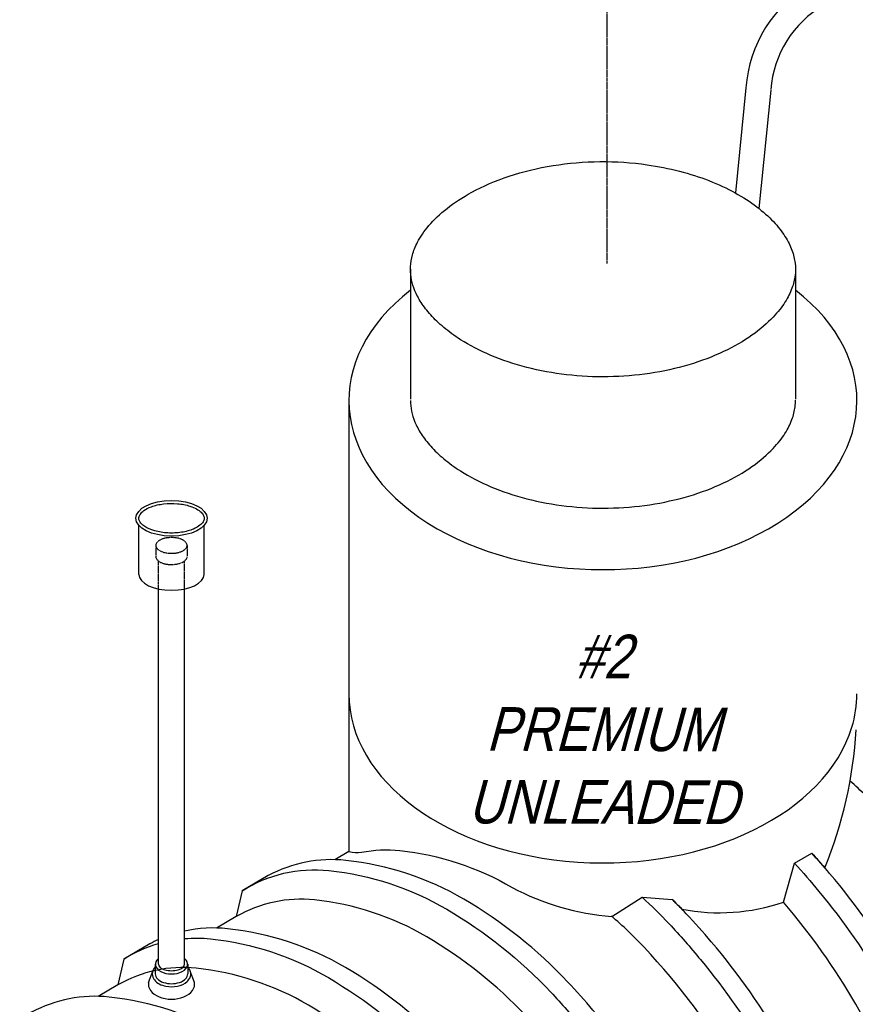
# Model space of a CAD drawing. Extents: x -15981 to -11679, y 2285 to 5601.
# Tile 87 of 103: x -14054 to -13825, y 3290 to 3560. Entities that reach past the tile are written whole.
import ezdxf

# ---------------------------------------------------------------- set-up
doc = ezdxf.new("R2010")
doc.units = 0
doc.header["$MEASUREMENT"] = 0
doc.linetypes.add('CENTER1', pattern=[0.6625, 0.5, -0.075, 0.0125, -0.075])
doc.linetypes.add('HIDDEN5', pattern=[0.05, 0.025, -0.025])
for name, color, linetype in [('CENTERLINE', 3, 'CENTER1'), ('PIPING-PRODUCT-PREMIUM', 5, 'CONTINUOUS'), ('RISERS', 3, 'CONTINUOUS'), ('SUMP', 3, 'CONTINUOUS'), ('TANK', 2, 'CONTINUOUS'), ('TEXT', 3, 'CONTINUOUS')]:
    doc.layers.add(name, color=color, linetype=linetype)
doc.styles.add('ISO1', font='SIMPFRAC.shx', dxfattribs={"width": 0.85, "oblique": 15})

msp = doc.modelspace()

# ---------------------------------------------------------------- linework, layer by layer
at = {"layer": 'CENTERLINE', "color": 3, "linetype": 'CENTER1'}
msp.add_line((-13892.9, 3493.38), (-13892.9, 3679.77), dxfattribs=at)
at = {"layer": 'PIPING-PRODUCT-PREMIUM'}
for p, q in [((-13854.71, 3541.7, 0), (-13857.61, 3512.79, 0)), ((-13847.88, 3541.01, 0), (-13851.13, 3508.53, 0))]:
    msp.add_line(p, q, dxfattribs=at)
for radius in [36, 29.13]:
    msp.add_arc((-13818.8, 3539.14, 0), radius, 120, 175.9271, dxfattribs=at)
at = {"layer": 'RISERS', "linetype": 'Continuous'}
for p, q in [((-14021.67, 3407.9, 0), (-14021.67, 3421.4, 0)), ((-14003.71, 3407.9, 0), (-14003.71, 3421.4, 0)), ((-14016.29, 3300.75, 0), (-14016.29, 3403.9, 0)), ((-14009.09, 3300.77, 0), (-14009.09, 3403.9, 0)), ((-14017.14, 3300.75, 0), (-14017.14, 3298.06, 0)), ((-14008.24, 3300.75, 0), (-14008.24, 3298.07, 0)), ((-14018.99, 3295.75, 0), (-14017.86, 3298.86, 0)), ((-14006.39, 3295.75, 0), (-14007.52, 3298.86, 0))]:
    msp.add_line(p, q, dxfattribs=at)
at = {"layer": 'RISERS', "color": 7, "linetype": 'HIDDEN5'}
for p, q in [((-14017.02, 3415.86, 0), (-14017.01, 3412.79, 0)), ((-14008.38, 3415.88, 0), (-14008.37, 3412.81, 0)), ((-14016.29, 3403.9, 0), (-14016.29, 3411.66, 0)), ((-14009.09, 3403.85, 0), (-14009.09, 3411.63, 0))]:
    msp.add_line(p, q, dxfattribs=at)
at = {"layer": 'RISERS', "color": 7, "linetype": 'HIDDEN5', "elevation": 0}
msp.add_lwpolyline([(-14012.71, 3418.03, 0.05), (-14014.45, 3417.87, 0.06), (-14015.76, 3417.4, 0.1), (-14016.75, 3416.6, 0.17), (-14017.02, 3415.86, 0.17), (-14016.75, 3415.14, 0.1), (-14015.76, 3414.35, 0.06), (-14014.44, 3413.89, 0.05), (-14012.7, 3413.71, 0.05), (-14010.95, 3413.9, 0.06), (-14009.64, 3414.37, 0.1), (-14008.65, 3415.16, 0.17), (-14008.38, 3415.88, 0.17), (-14008.65, 3416.62, 0.1), (-14009.64, 3417.41, 0.06), (-14010.96, 3417.88, 0.05)], format="xyb", close=True, dxfattribs=at)
msp.add_lwpolyline([(-14017.01, 3412.79, 0.17), (-14016.74, 3412.07, 0.1), (-14015.75, 3411.26, 0.06), (-14014.43, 3410.81, 0.05), (-14012.69, 3410.64, 0.05), (-14010.94, 3410.82, 0.06), (-14009.63, 3411.27, 0.1), (-14008.64, 3412.09, 0.17), (-14008.37, 3412.81, 0.17)], format="xyb", dxfattribs=at)
at = {"layer": 'RISERS'}
msp.add_ellipse((-14012.69, 3423.35, 0), major_axis=(-9.79, 0), ratio=0.499687, dxfattribs=at)
msp.add_ellipse((-14012.69, 3407.9, 0), major_axis=(8.98, 0), ratio=0.485856, start_param=3.141593, end_param=6.283185, dxfattribs=at)
at = {"layer": 'RISERS', "linetype": 'Continuous'}
for centre, major_axis, ratio, start_param, end_param in [((-14012.69, 3300.75, 0), (-4.45, 0), 0.60524, 5.655829, 10.052134), ((-14012.69, 3300.75, 0), (-3.6, 0), 0.49764, 0, 3.141593), ((-14012.69, 3298.07, 0), (-4.45, 0), 0.60524, 6.283185, 9.424778), ((-14012.69, 3295.21, 0), (6.36, 0), 0.643466, 3.008833, 6.415247)]:
    msp.add_ellipse(centre, major_axis=major_axis, ratio=ratio, start_param=start_param, end_param=end_param, dxfattribs=at)
at = {"layer": 'RISERS'}
msp.add_open_spline([(-14021.67, 3423.35, 0), (-14021.67, 3423.12, 0), (-14021.62, 3422.88, 0), (-14021.4, 3422.38, 0), (-14021.22, 3422.11, 0), (-14020.73, 3421.59, 0), (-14020.41, 3421.32, 0), (-14019.32, 3420.6, 0), (-14018.37, 3420.18, 0), (-14016.19, 3419.57, 0), (-14014.96, 3419.37, 0), (-14012.44, 3419.24, 0), (-14011.14, 3419.3, 0), (-14008.73, 3419.67, 0), (-14007.6, 3419.98, 0), (-14005.95, 3420.68, 0), (-14005.34, 3421.04, 0), (-14004.49, 3421.72, 0), (-14004.21, 3422.04, 0), (-14003.83, 3422.66, 0), (-14003.74, 3422.95, 0), (-14003.7, 3423.51, 0), (-14003.75, 3423.79, 0), (-14004.01, 3424.39, 0), (-14004.24, 3424.7, 0), (-14004.89, 3425.33, 0), (-14005.31, 3425.64, 0), (-14006.34, 3426.21, 0), (-14006.94, 3426.46, 0), (-14008.64, 3427.02, 0), (-14009.84, 3427.25, 0), (-14012.33, 3427.47, 0), (-14013.62, 3427.45, 0), (-14016.08, 3427.16, 0), (-14017.24, 3426.89, 0), (-14019.03, 3426.23, 0), (-14019.72, 3425.87, 0), (-14020.69, 3425.17, 0), (-14021.03, 3424.84, 0), (-14021.48, 3424.19, 0), (-14021.61, 3423.89, 0), (-14021.66, 3423.51, 0), (-14021.67, 3423.43, 0), (-14021.67, 3423.35, 0)], degree=3, knots=[0, 0, 0, 0, 0.217112, 0.217112, 0.434225, 0.434225, 0.651337, 0.651337, 1.057335, 1.057335, 1.463333, 1.463333, 1.869331, 1.869331, 2.275329, 2.275329, 2.587137, 2.587137, 2.845189, 2.845189, 3.103241, 3.103241, 3.361294, 3.361294, 3.619346, 3.619346, 3.877398, 3.877398, 4.13545, 4.13545, 4.540089, 4.540089, 4.944729, 4.944729, 5.349368, 5.349368, 5.675074, 5.675074, 5.942396, 5.942396, 6.209717, 6.209717, 6.283185, 6.283185, 6.283185, 6.283185], dxfattribs=at)
at = {"layer": 'RISERS', "linetype": 'Continuous'}
msp.add_open_spline([(-14017.14, 3300.02, 0), (-14017.43, 3299.72, 0), (-14017.66, 3299.38, 0), (-14017.92, 3298.71, 0), (-14017.98, 3298.39, 0), (-14017.98, 3298.07, 0), (-14017.98, 3297.78, 0), (-14017.93, 3297.48, 0), (-14017.73, 3296.93, 0), (-14017.58, 3296.67, 0), (-14017.06, 3295.98, 0), (-14016.59, 3295.6, 0), (-14015.5, 3295.02, 0), (-14014.88, 3294.81, 0), (-14013.19, 3294.48, 0), (-14012.06, 3294.49, 0), (-14010.01, 3294.92, 0), (-14009.07, 3295.35, 0), (-14008.09, 3296.25, 0), (-14007.84, 3296.58, 0), (-14007.49, 3297.29, 0), (-14007.4, 3297.69, 0), (-14007.4, 3298.48, 0), (-14007.5, 3298.87, 0), (-14007.82, 3299.52, 0), (-14008.02, 3299.78, 0), (-14008.24, 3300.02, 0)], degree=3, knots=[5.753765, 5.753765, 5.753765, 5.753765, 6.049788, 6.049788, 6.283185, 6.283185, 6.283185, 6.498982, 6.498982, 6.714779, 6.714779, 7.12787, 7.12787, 7.54096, 7.54096, 8.193187, 8.193187, 8.845413, 8.845413, 9.136468, 9.136468, 9.427523, 9.427523, 9.718577, 9.718577, 9.954222, 9.954222, 9.954222, 9.954222], dxfattribs=at)
at = {"layer": 'SUMP', "elevation": 0}
for points in [[(-13946.98, 3491.82), (-13946.98, 3456.06)], [(-13841.1, 3491.82), (-13841.1, 3456.06)]]:
    msp.add_lwpolyline(points, dxfattribs=at)
msp.add_lwpolyline([(-13963.88, 3455.71), (-13963.88, 3331.71, 0.113767), (-13960.43, 3331.51, -0.075076), (-13949.87, 3331.98, -0.106395), (-13919.01, 3321.83, 0.102792), (-13891.59, 3313.89), (-13883.29, 3319.13), (-13874.97, 3318.52, -0.00728), (-13872.32, 3315.86, 0.128965), (-13844.42, 3317.77), (-13841.38, 3328.55), (-13836.63, 3331.3, -0.006895), (-13833.02, 3327.25, 0.0822), (-13824.38, 3365.17, 0.06622)], format="xyb", dxfattribs=at)
at = {"layer": 'SUMP'}
for centre, start_param, end_param in [((-13894.04, 3455.71, 0), 5.572544, 10.135419), ((-13894.04, 3375.07, 0), 0, 2.942357), ((-13894.04, 3375.07, 0), 2.942357, 3.141593)]:
    msp.add_ellipse(centre, major_axis=(-69.84, 0), ratio=0.665651, start_param=start_param, end_param=end_param, dxfattribs=at)
for points, knots in [([(-13946.98, 3491.82, 0), (-13946.98, 3490.87, 0), (-13946.88, 3489.92, 0), (-13946.48, 3487.97, 0), (-13946.18, 3486.96, 0), (-13945.31, 3484.87, 0), (-13944.74, 3483.78, 0), (-13943.31, 3481.55, 0), (-13942.44, 3480.4, 0), (-13940.36, 3478.09, 0), (-13939.15, 3476.93, 0), (-13936.41, 3474.64, 0), (-13934.88, 3473.52, 0), (-13930.72, 3470.88, 0), (-13927.93, 3469.42, 0), (-13921.81, 3466.84, 0), (-13918.48, 3465.72, 0), (-13911.48, 3463.92, 0), (-13907.79, 3463.24, 0), (-13900.26, 3462.37, 0), (-13896.4, 3462.18, 0), (-13888.72, 3462.31, 0), (-13884.89, 3462.63, 0), (-13877.46, 3463.74, 0), (-13873.85, 3464.54, 0), (-13867.04, 3466.56, 0), (-13863.83, 3467.78, 0), (-13857.99, 3470.53, 0), (-13855.36, 3472.06, 0), (-13850.76, 3475.29, 0), (-13848.81, 3476.98, 0), (-13845.91, 3480.04, 0), (-13844.85, 3481.41, 0), (-13843.16, 3484.07, 0), (-13842.53, 3485.35, 0), (-13841.62, 3487.8, 0), (-13841.35, 3488.96, 0), (-13841.07, 3491.24, 0), (-13841.07, 3492.36, 0), (-13841.34, 3494.63, 0), (-13841.61, 3495.8, 0), (-13842.51, 3498.25, 0), (-13843.14, 3499.53, 0), (-13844.82, 3502.18, 0), (-13845.88, 3503.55, 0), (-13848.47, 3506.3, 0), (-13850, 3507.68, 0), (-13853.52, 3510.35, 0), (-13855.52, 3511.64, 0), (-13859.91, 3514.06, 0), (-13862.31, 3515.18, 0), (-13867.44, 3517.18, 0), (-13870.17, 3518.06, 0), (-13875.88, 3519.53, 0), (-13878.85, 3520.12, 0), (-13886.12, 3521.15, 0), (-13890.5, 3521.44, 0), (-13899.22, 3521.36, 0), (-13903.57, 3520.99, 0), (-13911.98, 3519.64, 0), (-13916.03, 3518.65, 0), (-13923.56, 3516.16, 0), (-13927.04, 3514.66, 0), (-13932.66, 3511.6, 0), (-13934.94, 3510.1, 0), (-13938.87, 3507.01, 0), (-13940.53, 3505.41, 0), (-13943.23, 3502.26, 0), (-13944.27, 3500.71, 0), (-13945.66, 3498.03, 0), (-13946.11, 3496.88, 0), (-13946.73, 3494.66, 0), (-13946.9, 3493.59, 0), (-13946.97, 3492.3, 0), (-13946.98, 3492.06, 0), (-13946.98, 3491.82, 0)], [0, 0, 0, 0, 0.134816, 0.134816, 0.269633, 0.269633, 0.404449, 0.404449, 0.539266, 0.539266, 0.674082, 0.674082, 0.808899, 0.808899, 1.005673, 1.005673, 1.202446, 1.202446, 1.39922, 1.39922, 1.595994, 1.595994, 1.792767, 1.792767, 1.989541, 1.989541, 2.186315, 2.186315, 2.383088, 2.383088, 2.579862, 2.579862, 2.74012, 2.74012, 2.900378, 2.900378, 3.060635, 3.060635, 3.220893, 3.220893, 3.381151, 3.381151, 3.541409, 3.541409, 3.701667, 3.701667, 3.861925, 3.861925, 4.022183, 4.022183, 4.18244, 4.18244, 4.342698, 4.342698, 4.502956, 4.502956, 4.726383, 4.726383, 4.94981, 4.94981, 5.173237, 5.173237, 5.396663, 5.396663, 5.58104, 5.58104, 5.765416, 5.765416, 5.949793, 5.949793, 6.099331, 6.099331, 6.248869, 6.248869, 6.283185, 6.283185, 6.283185, 6.283185]), ([(-13946.98, 3455.71, 0), (-13946.98, 3455.71, 0), (-13946.98, 3455.71, 0), (-13946.98, 3455.71, 0), (-13946.98, 3454.76, 0), (-13946.88, 3453.81, 0), (-13946.48, 3451.86, 0), (-13946.18, 3450.85, 0), (-13945.31, 3448.76, 0), (-13944.74, 3447.67, 0), (-13943.31, 3445.44, 0), (-13942.44, 3444.29, 0), (-13940.36, 3441.98, 0), (-13939.15, 3440.82, 0), (-13936.41, 3438.54, 0), (-13934.88, 3437.42, 0), (-13930.72, 3434.78, 0), (-13927.93, 3433.31, 0), (-13921.81, 3430.73, 0), (-13918.48, 3429.61, 0), (-13911.48, 3427.81, 0), (-13907.79, 3427.13, 0), (-13900.26, 3426.26, 0), (-13896.4, 3426.07, 0), (-13888.72, 3426.2, 0), (-13884.89, 3426.52, 0), (-13877.46, 3427.64, 0), (-13873.85, 3428.44, 0), (-13867.04, 3430.45, 0), (-13863.83, 3431.67, 0), (-13857.99, 3434.42, 0), (-13855.36, 3435.95, 0), (-13850.76, 3439.18, 0), (-13848.81, 3440.87, 0), (-13845.91, 3443.94, 0), (-13844.85, 3445.31, 0), (-13843.16, 3447.96, 0), (-13842.53, 3449.24, 0), (-13841.62, 3451.69, 0), (-13841.35, 3452.85, 0), (-13841.13, 3454.62, 0), (-13841.1, 3455.23, 0), (-13841.1, 3455.85, 0)], [6.283185, 6.283185, 6.283185, 6.283185, 6.283185, 6.283185, 6.283185, 6.418002, 6.418002, 6.552818, 6.552818, 6.687635, 6.687635, 6.822451, 6.822451, 6.957268, 6.957268, 7.092084, 7.092084, 7.288858, 7.288858, 7.485632, 7.485632, 7.682405, 7.682405, 7.879179, 7.879179, 8.075953, 8.075953, 8.272726, 8.272726, 8.4695, 8.4695, 8.666273, 8.666273, 8.863047, 8.863047, 9.023305, 9.023305, 9.183563, 9.183563, 9.343821, 9.343821, 9.431246, 9.431246, 9.431246, 9.431246])]:
    msp.add_open_spline(points, degree=3, knots=knots, dxfattribs=at)
at = {"layer": 'TANK', "elevation": 0}
for points in [[(-13796.35, 3183.07), (-13790.64, 3186.38, 0.158496), (-13775.96, 3202.91, 0.106395), (-13769.47, 3234.74, 0.071312), (-13774.79, 3269.13, 0.017305), (-13778.98, 3281.37, 0.040291), (-13791.95, 3308.53, 0.057637), (-13817.65, 3342.97, 0.023866), (-13826.07, 3351.08, 0.023866)], [(-13812.35, 3167.79, 0.016322), (-13810.21, 3168.94, 0.159265), (-13794.81, 3186.18, 0.106395), (-13787.99, 3219.63, 0.071312), (-13793.57, 3255.77, 0.019282), (-13798.54, 3270.08, 0.038312), (-13811.61, 3297.17, 0.044515), (-13831.71, 3325.72, 0.009465), (-13836.63, 3331.3, 0.009465)], [(-13857.44, 3154.9, 0.085374), (-13853.07, 3182.06, 0.071312), (-13858.65, 3218.19, 0.019282), (-13863.62, 3232.5, 0.038312), (-13876.69, 3259.59, 0.044515), (-13896.79, 3288.14, 0.013151), (-13903.68, 3295.84, 0.071312), (-13932.29, 3318.61, 0.106395), (-13964.72, 3329.28, 0.149431), (-13986.08, 3325.15), (-13993.26, 3320.93), (-13994.87, 3313.82)], [(-13841.38, 3328.55, -0.013078), (-13834.66, 3320.77, -0.040957), (-13816.31, 3294.39, -0.038238), (-13803.26, 3267.35, -0.019356), (-13798.27, 3252.99, -0.071312), (-13792.69, 3216.85, -0.106395), (-13799.51, 3183.4, -0.159265), (-13814.91, 3166.16, -0.0225), (-13817.88, 3164.61), (-13823.18, 3167.6)], [(-13993.26, 3320.93, -0.16913), (-13969.42, 3326.5, -0.106395), (-13936.99, 3315.83, -0.071312), (-13908.38, 3293.06, -0.016688), (-13899.75, 3283.2, -0.040957), (-13881.39, 3256.81, -0.038238), (-13868.35, 3229.78, -0.019356), (-13863.35, 3215.41, -0.071312), (-13857.77, 3179.28, -0.085107), (-13862.11, 3152.21, -0.085107)], [(-13986.9, 3324.15, -0.001544), (-13986.69, 3324.23, -0.001544)], [(-13883.29, 3319.13, -0.020226), (-13875.84, 3311.85, -0.016688), (-13867.2, 3301.99, -0.040957), (-13848.85, 3275.6, -0.038238), (-13835.81, 3248.57, -0.019356), (-13830.81, 3234.2, -0.071312), (-13825.23, 3198.06, -0.085107), (-13829.57, 3170.99)], [(-13874.2, 3145.22, 0.010233), (-13873.58, 3146.55, 0.106395), (-13867.1, 3178.38, 0.071312), (-13872.41, 3212.77, 0.017305), (-13876.61, 3225.01, 0.040291), (-13889.57, 3252.17, 0.057637), (-13915.27, 3286.61, 0.071312), (-13942.5, 3308.27, 0.106395), (-13973.36, 3318.42, 0.159299), (-13994.87, 3313.82), (-14000.29, 3310.69)], [(-13824.9, 3173.69, 0.085374), (-13820.53, 3200.84, 0.071312), (-13826.11, 3236.98, 0.019282), (-13831.08, 3251.29, 0.038312), (-13844.15, 3278.38, 0.044515), (-13864.25, 3306.93, 0.013151), (-13871.14, 3314.63, 0.01059), (-13874.97, 3318.52, 0.01059)], [(-13828.71, 3164.39), (-13823.18, 3167.6, 0.158496), (-13808.5, 3184.13, 0.106395), (-13802.01, 3215.96, 0.071312), (-13807.33, 3250.34, 0.017305), (-13811.52, 3262.58, 0.040291), (-13824.49, 3289.74, 0.046069), (-13844.42, 3317.77)], [(-13841.66, 3164.01, 0.010233), (-13841.04, 3165.34, 0.106395), (-13834.56, 3197.17, 0.071312), (-13839.87, 3231.56, 0.017305), (-13844.07, 3243.8, 0.040291), (-13857.03, 3270.95, 0.057637), (-13882.73, 3305.39, 0.025384), (-13891.72, 3314, 0.025384)], [(-13889.98, 3136.12, 0.085374), (-13885.61, 3163.27, 0.071312), (-13891.19, 3199.4, 0.019282), (-13896.17, 3213.72, 0.038312), (-13909.23, 3240.81, 0.044515), (-13929.33, 3269.35, 0.013151), (-13936.22, 3277.06, 0.071312), (-13964.83, 3299.82, 0.106395), (-13997.26, 3310.49, 0.080099), (-14009.09, 3309.85, 0.080099)], [(-14016.29, 3307.5, 0.017432), (-14018.62, 3306.36), (-14025.8, 3302.15), (-14027.41, 3295.03)], [(-14025.8, 3302.15, -0.070406), (-14016.29, 3306.43, -0.070406)], [(-14009.09, 3307.78, -0.048006), (-14001.96, 3307.71, -0.106395), (-13969.54, 3297.04, -0.071312), (-13940.93, 3274.28, -0.016688), (-13932.29, 3264.41, -0.040957), (-13913.93, 3238.02, -0.038238), (-13900.89, 3210.99, -0.019356), (-13895.9, 3196.62, -0.071312), (-13890.31, 3160.49, -0.085107), (-13894.65, 3133.42)], [(-13906.74, 3126.44, 0.010233), (-13906.13, 3127.76, 0.106395), (-13899.64, 3159.59, 0.071312), (-13904.95, 3193.98, 0.017305), (-13909.15, 3206.22, 0.040291), (-13922.11, 3233.38, 0.057637), (-13947.81, 3267.82, 0.071312), (-13975.04, 3289.48, 0.106395), (-14005.9, 3299.63, 0.159299), (-14027.41, 3295.03), (-14032.83, 3291.9)], [(-13922.52, 3117.33, 0.085374), (-13918.15, 3144.48, 0.071312), (-13923.74, 3180.62, 0.019282), (-13928.71, 3194.93, 0.038312), (-13941.77, 3222.02, 0.044515), (-13961.87, 3250.57, 0.013151), (-13968.77, 3258.27, 0.071312), (-13997.38, 3281.04, 0.106395), (-14029.8, 3291.7, 0.149431), (-14051.16, 3287.57), (-14058.34, 3283.36), (-14059.95, 3276.24)]]:
    msp.add_lwpolyline(points, format="xyb", dxfattribs=at)
for points in [[(-13963.88, 3331.71), (-13967.75, 3329.47)], [(-13986.69, 3324.79), (-13986.9, 3324.67)]]:
    msp.add_lwpolyline(points, dxfattribs=at)

# ---------------------------------------------------------------- texts
at = {"layer": 'TEXT', "color": 4, "insert": (-13894.04, 3339.18, 0), "char_height": 12, "width": 81.6879, "attachment_point": 8, "rotation": 359.8643, "style": 'ISO1'}
msp.add_mtext('#2 PREMIUM UNLEADED', dxfattribs=at)

doc.saveas('drawing.dxf')
